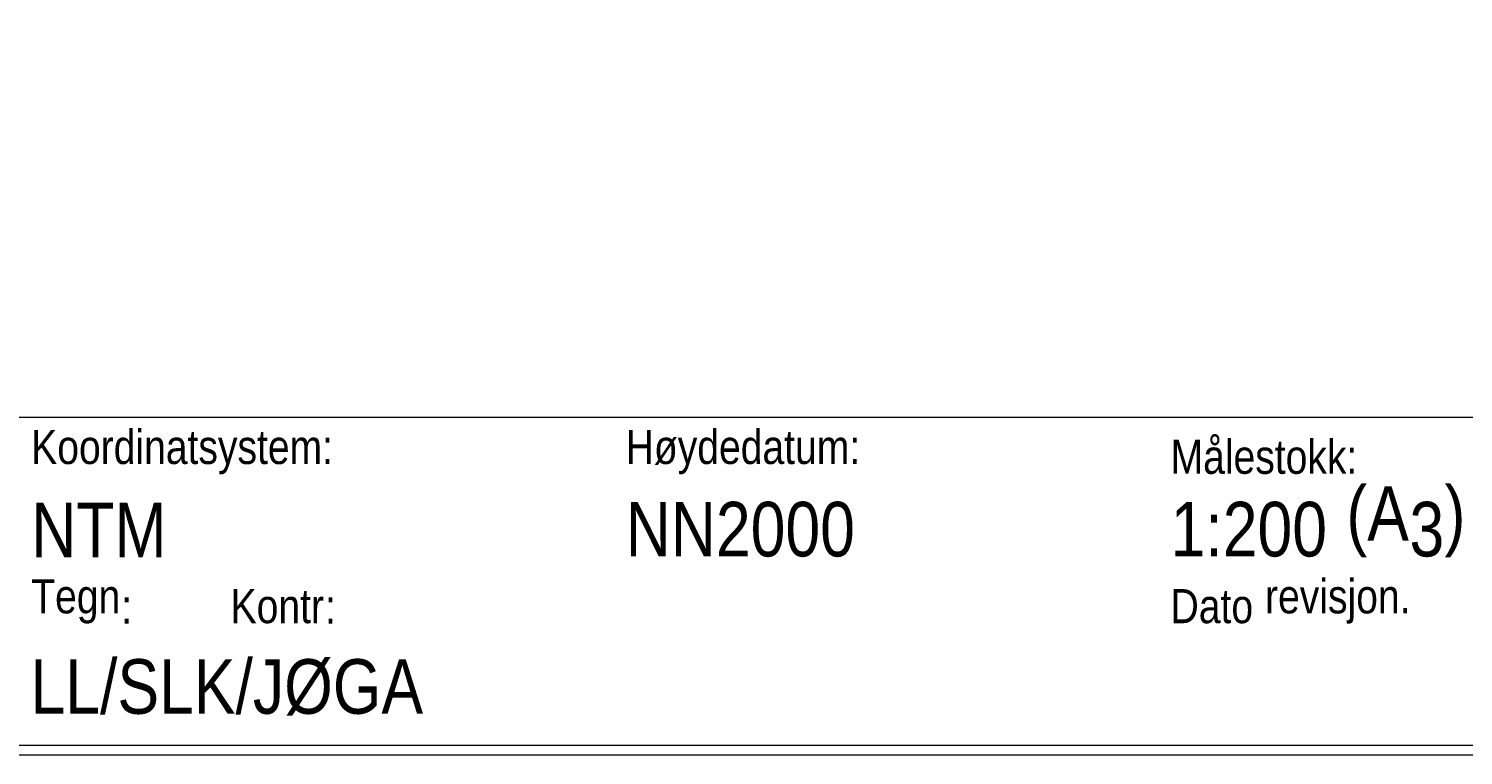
# Model space of a CAD drawing. Extents: x 16 to 1175, y 16 to 826.
# Tile 134 of 208: x 883 to 1032, y 16 to 91. Entities that reach past the tile are written whole.
import ezdxf

# ---------------------------------------------------------------- set-up
doc = ezdxf.new("R2010")
doc.units = 0
doc.header["$MEASUREMENT"] = 0
doc.layers.add('Layer 1', color=7, linetype='Continuous', lineweight=0)

# ---------------------------------------------------------------- blocks, each defined once
blk = doc.blocks.new('Block_1')
at = {"layer": 'Layer 1'}
blk.add_lwpolyline([(17.2, 16.92), (17.2, 824.86), (1173.8, 824.86), (1173.8, 16.92), (17.2, 16.92)], dxfattribs=at)
blk = doc.blocks.new('Block_6')
at = {"layer": 'Layer 1'}
blk.add_lwpolyline([(17.2, 16.92), (17.2, 824.86), (1173.8, 824.86), (1173.8, 16.92), (17.2, 16.92)], dxfattribs=at)
blk = doc.blocks.new('Block_7')
at = {"layer": 'Layer 1'}
blk.add_lwpolyline([(17.2, 16.92), (17.2, 824.86), (1173.8, 824.86), (1173.8, 16.92), (17.2, 16.92)], dxfattribs=at)
blk = doc.blocks.new('Block_8')
at = {"layer": 'Layer 1'}
blk.add_lwpolyline([(17.2, 16.92), (17.2, 824.86), (1173.8, 824.86), (1173.8, 16.92), (17.2, 16.92)], dxfattribs=at)
blk = doc.blocks.new('Block_9')
at = {"layer": 'Layer 1'}
blk.add_lwpolyline([(17.2, 16.92), (17.2, 824.86), (1173.8, 824.86), (1173.8, 16.92), (17.2, 16.92)], dxfattribs=at)
blk = doc.blocks.new('Block_10')
at = {"layer": 'Layer 1'}
blk.add_lwpolyline([(17.2, 16.92), (17.2, 824.86), (1173.8, 824.86), (1173.8, 16.92), (17.2, 16.92)], dxfattribs=at)
blk = doc.blocks.new('Block_11')
at = {"layer": 'Layer 1'}
blk.add_lwpolyline([(17.2, 16.92), (17.2, 824.86), (1173.8, 824.86), (1173.8, 16.92), (17.2, 16.92)], dxfattribs=at)
blk = doc.blocks.new('Block_12')
at = {"layer": 'Layer 1'}
blk.add_lwpolyline([(17.2, 16.92), (17.2, 824.86), (1173.8, 824.86), (1173.8, 16.92), (17.2, 16.92)], dxfattribs=at)
blk = doc.blocks.new('Block_13')
at = {"layer": 'Layer 1'}
blk.add_lwpolyline([(17.2, 16.92), (17.2, 824.86), (1173.8, 824.86), (1173.8, 16.92), (17.2, 16.92)], dxfattribs=at)
blk = doc.blocks.new('Block_14')
at = {"layer": 'Layer 1'}
blk.add_lwpolyline([(17.2, 16.92), (17.2, 824.86), (1173.8, 824.86), (1173.8, 16.92), (17.2, 16.92)], dxfattribs=at)
blk = doc.blocks.new('Block_15')
at = {"layer": 'Layer 1'}
blk.add_lwpolyline([(17.2, 16.92), (17.2, 824.86), (1173.8, 824.86), (1173.8, 16.92), (17.2, 16.92)], dxfattribs=at)
blk = doc.blocks.new('Block_16')
at = {"layer": 'Layer 1'}
blk.add_lwpolyline([(17.2, 16.92), (17.2, 824.86), (1173.8, 824.86), (1173.8, 16.92), (17.2, 16.92)], dxfattribs=at)
blk = doc.blocks.new('Block_17')
at = {"layer": 'Layer 1'}
blk.add_lwpolyline([(17.2, 16.92), (17.2, 824.86), (1173.8, 824.86), (1173.8, 16.92), (17.2, 16.92)], dxfattribs=at)
blk = doc.blocks.new('Block_18')
at = {"layer": 'Layer 1'}
blk.add_lwpolyline([(17.2, 16.92), (17.2, 824.86), (1173.8, 824.86), (1173.8, 16.92), (17.2, 16.92)], dxfattribs=at)
blk = doc.blocks.new('Block_19')
at = {"layer": 'Layer 1'}
blk.add_lwpolyline([(17.2, 16.92), (17.2, 824.86), (1173.8, 824.86), (1173.8, 16.92), (17.2, 16.92)], dxfattribs=at)
blk = doc.blocks.new('Block_20')
at = {"layer": 'Layer 1'}
blk.add_lwpolyline([(17.2, 16.92), (17.2, 824.86), (1173.8, 824.86), (1173.8, 16.92), (17.2, 16.92)], dxfattribs=at)
blk = doc.blocks.new('Block_21')
at = {"layer": 'Layer 1'}
blk.add_lwpolyline([(17.2, 16.92), (17.2, 824.86), (1173.8, 824.86), (1173.8, 16.92), (17.2, 16.92)], dxfattribs=at)
blk = doc.blocks.new('Block_22')
at = {"layer": 'Layer 1'}
blk.add_lwpolyline([(17.2, 16.92), (17.2, 824.86), (1173.8, 824.86), (1173.8, 16.92), (17.2, 16.92)], dxfattribs=at)
blk = doc.blocks.new('Block_23')
at = {"layer": 'Layer 1'}
blk.add_lwpolyline([(17.2, 16.92), (17.2, 824.86), (1173.8, 824.86), (1173.8, 16.92), (17.2, 16.92)], dxfattribs=at)
blk = doc.blocks.new('Block_24')
at = {"layer": 'Layer 1'}
blk.add_lwpolyline([(17.2, 16.92), (17.2, 824.86), (1173.8, 824.86), (1173.8, 16.92), (17.2, 16.92)], dxfattribs=at)
blk = doc.blocks.new('Block_25')
at = {"layer": 'Layer 1'}
blk.add_lwpolyline([(17.2, 16.92), (17.2, 824.86), (1173.8, 824.86), (1173.8, 16.92), (17.2, 16.92)], dxfattribs=at)
blk = doc.blocks.new('Block_26')
at = {"layer": 'Layer 1'}
blk.add_lwpolyline([(17.2, 16.92), (17.2, 824.86), (1173.8, 824.86), (1173.8, 16.92), (17.2, 16.92)], dxfattribs=at)
at = {"layer": 'Layer 1', "char_height": 0.2, "attachment_point": 7}
for s, insert in [('\\C18;\\c0;\\FArial Narrow|b0|i0|c1;\\H3.541650;\\W1.000002;Tegn', (883.44, 29.56)), ('\\C18;\\c0;\\FArial Narrow|b0|i0|c1;\\H3.541650;\\W1.000002;:', (892.79, 29.56))]:
    blk.add_mtext(s, dxfattribs=dict(at, insert=insert))
blk = doc.blocks.new('Block_27')
at = {"layer": 'Layer 1'}
blk.add_lwpolyline([(17.2, 16.92), (17.2, 824.86), (1173.8, 824.86), (1173.8, 16.92), (17.2, 16.92)], dxfattribs=at)
blk = doc.blocks.new('Block_28')
at = {"layer": 'Layer 1'}
blk.add_lwpolyline([(17.2, 16.92), (17.2, 824.86), (1173.8, 824.86), (1173.8, 16.92), (17.2, 16.92)], dxfattribs=at)
at = {"layer": 'Layer 1', "char_height": 0.2, "attachment_point": 7}
for s, insert in [('\\C18;\\c0;\\FArial Narrow|b0|i0|c1;\\H5.666639;\\W1.000002;1:200', (1001.79, 36.46)), ('\\C18;\\c0;\\FArial Narrow|b0|i0|c1;\\H5.666639;\\W1.000002;(A', (1020.05, 36.46)), ('\\C18;\\c0;\\FArial Narrow|b0|i0|c1;\\H5.666639;\\W1.000002;3', (1026.6, 36.46)), ('\\C18;\\c0;\\FArial Narrow|b0|i0|c1;\\H5.666639;\\W1.000002;)', (1030.25, 36.46)), ('\\C18;\\c0;\\FArial Narrow|b0|i0|c1;\\H5.666639;\\W1.000002; ', (1018.22, 36.46))]:
    blk.add_mtext(s, dxfattribs=dict(at, insert=insert))
blk = doc.blocks.new('Block_29')
at = {"layer": 'Layer 1'}
blk.add_lwpolyline([(17.2, 16.92), (17.2, 824.86), (1173.8, 824.86), (1173.8, 16.92), (17.2, 16.92)], dxfattribs=at)
blk = doc.blocks.new('Block_30')
at = {"layer": 'Layer 1'}
blk.add_lwpolyline([(17.2, 16.92), (17.2, 824.86), (1173.8, 824.86), (1173.8, 16.92), (17.2, 16.92)], dxfattribs=at)
at = {"layer": 'Layer 1', "insert": (1001.79, 45.07), "char_height": 0.2, "attachment_point": 7}
blk.add_mtext('\\C18;\\c0;\\FArial Narrow|b0|i0|c1;\\H3.541650;\\W1.000002;Målestokk:', dxfattribs=at)
blk = doc.blocks.new('Block_31')
at = {"layer": 'Layer 1'}
blk.add_lwpolyline([(17.2, 16.92), (17.2, 824.86), (1173.8, 824.86), (1173.8, 16.92), (17.2, 16.92)], dxfattribs=at)
blk = doc.blocks.new('Block_32')
at = {"layer": 'Layer 1'}
blk.add_lwpolyline([(17.2, 16.92), (17.2, 824.86), (1173.8, 824.86), (1173.8, 16.92), (17.2, 16.92)], dxfattribs=at)
at = {"layer": 'Layer 1', "insert": (883.44, 45.07), "char_height": 0.2, "attachment_point": 7}
blk.add_mtext('\\C18;\\c0;\\FArial Narrow|b0|i0|c1;\\H3.541650;\\W1.000002;Koordinatsystem:', dxfattribs=at)
blk = doc.blocks.new('Block_33')
at = {"layer": 'Layer 1'}
blk.add_lwpolyline([(17.2, 16.92), (17.2, 824.86), (1173.8, 824.86), (1173.8, 16.92), (17.2, 16.92)], dxfattribs=at)
at = {"layer": 'Layer 1', "insert": (945.19, 45.07), "char_height": 0.2, "attachment_point": 7}
blk.add_mtext('\\C18;\\c0;\\FArial Narrow|b0|i0|c1;\\H3.541650;\\W1.000002;Høydedatum:', dxfattribs=at)
blk = doc.blocks.new('Block_34')
at = {"layer": 'Layer 1'}
blk.add_lwpolyline([(17.2, 16.92), (17.2, 824.86), (1173.8, 824.86), (1173.8, 16.92), (17.2, 16.92)], dxfattribs=at)
at = {"layer": 'Layer 1', "char_height": 0.2, "attachment_point": 7}
for s, insert in [('\\C18;\\c0;\\FArial Narrow|b0|i0|c1;\\H3.541650;\\W1.000002;Kontr', (904.15, 29.56)), ('\\C18;\\c0;\\FArial Narrow|b0|i0|c1;\\H3.541650;\\W1.000002;:', (913.95, 29.56))]:
    blk.add_mtext(s, dxfattribs=dict(at, insert=insert))
blk = doc.blocks.new('Block_35')
at = {"layer": 'Layer 1'}
blk.add_lwpolyline([(17.2, 16.92), (17.2, 824.86), (1173.8, 824.86), (1173.8, 16.92), (17.2, 16.92)], dxfattribs=at)
blk = doc.blocks.new('Block_36')
at = {"layer": 'Layer 1'}
blk.add_lwpolyline([(17.2, 16.92), (17.2, 824.86), (1173.8, 824.86), (1173.8, 16.92), (17.2, 16.92)], dxfattribs=at)
at = {"layer": 'Layer 1', "insert": (883.44, 36.46), "char_height": 0.2, "attachment_point": 7}
blk.add_mtext('\\C18;\\c0;\\FArial Narrow|b0|i0|c1;\\H5.666639;\\W1.000002;NTM', dxfattribs=at)
blk = doc.blocks.new('Block_37')
at = {"layer": 'Layer 1'}
blk.add_lwpolyline([(17.2, 16.92), (17.2, 824.86), (1173.8, 824.86), (1173.8, 16.92), (17.2, 16.92)], dxfattribs=at)
at = {"layer": 'Layer 1', "insert": (945.19, 36.46), "char_height": 0.2, "attachment_point": 7}
blk.add_mtext('\\C18;\\c0;\\FArial Narrow|b0|i0|c1;\\H5.666639;\\W1.000002;NN2000', dxfattribs=at)
blk = doc.blocks.new('Block_38')
at = {"layer": 'Layer 1'}
blk.add_lwpolyline([(17.2, 16.92), (17.2, 824.86), (1173.8, 824.86), (1173.8, 16.92), (17.2, 16.92)], dxfattribs=at)
at = {"layer": 'Layer 1', "char_height": 0.2, "attachment_point": 7}
for s, insert in [('\\C18;\\c0;\\FArial Narrow|b0|i0|c1;\\H3.541650;\\W1.000002;Dato ', (1001.79, 29.56)), ('\\C18;\\c0;\\FArial Narrow|b0|i0|c1;\\H3.541650;\\W1.000002;revisjon.', (1011.6, 29.56))]:
    blk.add_mtext(s, dxfattribs=dict(at, insert=insert))
blk = doc.blocks.new('Block_39')
at = {"layer": 'Layer 1'}
blk.add_lwpolyline([(17.2, 16.92), (17.2, 824.86), (1173.8, 824.86), (1173.8, 16.92), (17.2, 16.92)], dxfattribs=at)
at = {"layer": 'Layer 1', "insert": (1001.79, 20.65), "char_height": 0.2, "attachment_point": 7}
blk.add_mtext('\\C18;\\c0;\\FArial Narrow|b0|i0|c1;\\H5.666639;\\W1.000002; ', dxfattribs=at)
blk = doc.blocks.new('Block_40')
at = {"layer": 'Layer 1'}
blk.add_lwpolyline([(17.2, 16.92), (17.2, 824.86), (1173.8, 824.86), (1173.8, 16.92), (17.2, 16.92)], dxfattribs=at)
at = {"layer": 'Layer 1', "insert": (883.37, 19.99), "char_height": 0.2, "attachment_point": 7}
blk.add_mtext('\\C18;\\c0;\\FArial Narrow|b0|i0|c1;\\H5.666639;\\W1.000002;LL/SLK/JØGA', dxfattribs=at)
blk = doc.blocks.new('Block_227')
at = {"layer": 'Layer 1'}
blk.add_lwpolyline([(17.2, 16.92), (17.2, 824.86), (1173.8, 824.86), (1173.8, 16.92), (17.2, 16.92)], dxfattribs=at)
blk = doc.blocks.new('Block_228')
at = {"layer": 'Layer 1'}
blk.add_lwpolyline([(17.2, 16.92), (17.2, 824.86), (1173.8, 824.86), (1173.8, 16.92), (17.2, 16.92)], dxfattribs=at)
blk = doc.blocks.new('Block_229')
at = {"layer": 'Layer 1'}
blk.add_lwpolyline([(17.2, 16.92), (17.2, 824.86), (1173.8, 824.86), (1173.8, 16.92), (17.2, 16.92)], dxfattribs=at)
blk = doc.blocks.new('Block_230')
at = {"layer": 'Layer 1'}
blk.add_lwpolyline([(17.2, 16.92), (17.2, 824.86), (1173.8, 824.86), (1173.8, 16.92), (17.2, 16.92)], dxfattribs=at)
blk = doc.blocks.new('Block_0')
at = {"layer": 'Layer 1', "color": 18, "lineweight": 13, "true_color": 0x000000}
for p, q in [((1173.77, 50.97), (17.23, 50.97)), ((17.23, 16.95), (1173.77, 16.95)), ((17.23, 16.95), (1173.77, 16.95))]:
    blk.add_line(p, q, dxfattribs=at)
at = {"layer": 'Layer 1'}
blk.add_lwpolyline([(16, 825.89), (1175, 825.89), (1175, 15.89), (16, 15.89), (16, 825.89)], dxfattribs=at)
for name in ['Block_1', 'Block_6', 'Block_7', 'Block_8', 'Block_9', 'Block_10', 'Block_11', 'Block_12', 'Block_13', 'Block_14', 'Block_15', 'Block_16', 'Block_17', 'Block_18', 'Block_19', 'Block_20', 'Block_21', 'Block_22', 'Block_23', 'Block_24', 'Block_25', 'Block_26', 'Block_27', 'Block_28', 'Block_29', 'Block_30', 'Block_31', 'Block_32', 'Block_33', 'Block_34', 'Block_35', 'Block_36', 'Block_37', 'Block_38', 'Block_39', 'Block_40', 'Block_227', 'Block_228', 'Block_229', 'Block_230']:
    blk.add_blockref(name, (0, 0), dxfattribs=at)

msp = doc.modelspace()

# ---------------------------------------------------------------- block references
at = {"layer": 'Layer 1'}
msp.add_blockref('Block_0', (0, 0), dxfattribs=at)

doc.saveas('drawing.dxf')
